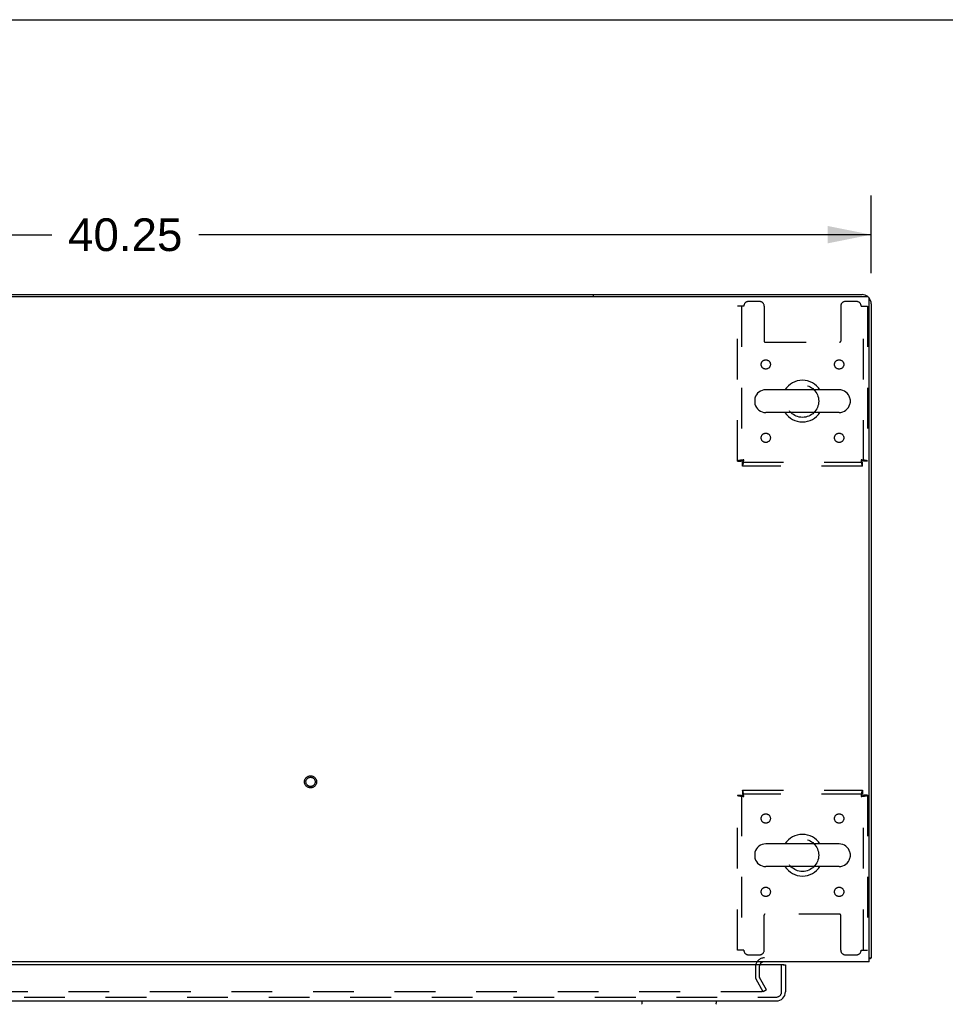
# Model space of a CAD drawing. Header units: inches. Extents: x 0 to 200, y 0 to 129.
# Tile 89 of 94: x 79 to 104, y 103 to 129. Entities that reach past the tile are written whole.
import ezdxf

# ---------------------------------------------------------------- set-up
doc = ezdxf.new("R2010")
doc.units = ezdxf.units.IN
doc.header["$LTSCALE"] = 11
doc.header["$MEASUREMENT"] = 0
doc.linetypes.add('HIDDEN', pattern=[0.2, 0.1, -0.1])
doc.layers.get('0').update_dxf_attribs({"linetype": 'CONTINUOUS'})
for name, color, linetype in [('DEFAULT_2', 8, 'HIDDEN'), ('DIMENSIONS', 7, 'CONTINUOUS'), ('DOOR_ASSEMBLY', 7, 'CONTINUOUS')]:
    doc.layers.add(name, color=color, linetype=linetype)
doc.styles.get("Standard").update_dxf_attribs({"font": 'arial.ttf'})
doc.dimstyles.new('DIMSTYLE_1', dxfattribs={"dimtxt": 0.882353, "dimasz": 1.176471, "dimexe": 0.09, "dimexo": 0.07, "dimgap": 0.0375, "dimtad": 0, "dimtih": 1, "dimtoh": 1, "dimzin": 4, "dimdsep": 46, "dimtxsty": 'Standard', "dimblk": '_FILLED', "dimblk1": '_FILLED', "dimblk2": '_FILLED', "dimcen": 0.09, "dimadec": 3, "dimazin": 1, "dimtfac": 1, "dimtdec": 3, "dimtofl": 0, "dimtmove": 0, "dimatfit": 3, "dimldrblk": '_FILLED', "dimfxl": 0, "dimtolj": 1, "dimtzin": 4, "dimarcsym": 0})

# ---------------------------------------------------------------- blocks, each defined once
blk = doc.blocks.new('_FILLED')
at = {"color": 0, "linetype": 'ByBlock'}
blk.add_solid([(0, 0), (-1, 0.2), (-1, -0.2)], dxfattribs=at)
blk = doc.blocks.new('*D1')
at = {"layer": 'DIMENSIONS', "color": 2, "linetype": 'Continuous'}
for p, q in [((61.266, 122.572), (61.266, 124.67)), ((101.516, 122.572), (101.516, 124.67)), ((61.266, 123.611), (79.408, 123.611)), ((101.516, 123.611), (83.373, 123.611))]:
    blk.add_line(p, q, dxfattribs=at)
at = {"layer": 'DIMENSIONS', "color": 2, "linetype": 'Continuous', "xscale": 1.1764705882, "yscale": 1.1764705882, "zscale": 1.1764705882, "rotation": 180}
blk.add_blockref('_FILLED', (61.266, 123.611), dxfattribs=at)
at = {"layer": 'DIMENSIONS', "color": 2, "linetype": 'Continuous', "xscale": 1.1764705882, "yscale": 1.1764705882, "zscale": 1.1764705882}
blk.add_blockref('_FILLED', (101.516, 123.611), dxfattribs=at)
at = {"layer": 'DIMENSIONS', "color": 2, "linetype": 'Continuous', "insert": (81.391, 124.052), "char_height": 0.8824, "width": 3.08332, "attachment_point": 2, "line_spacing_factor": 0.9}
blk.add_mtext('40.25', dxfattribs=at)

msp = doc.modelspace()

# ---------------------------------------------------------------- linework, layer by layer
at = {"color": 7, "linetype": 'Continuous'}
for p, q in [((0, 129.412), (200, 129.412)), ((68.766, 121.995), (94.016, 121.995)), ((94.016, 121.995), (94.016, 121.943)), ((100.649, 119.426), (98.674, 119.426)), ((98.374, 119.164), (98.374, 119.076)), ((100.949, 119.164), (100.949, 119.076)), ((100.649, 118.814), (98.674, 118.814)), ((100.649, 107.176), (98.674, 107.176)), ((98.374, 106.914), (98.374, 106.826)), ((100.949, 106.914), (100.949, 106.826)), ((100.649, 106.564), (98.674, 106.564)), ((101.464, 104.099), (101.516, 104.099))]:
    msp.add_line(p, q, dxfattribs=at)
at = {"color": 3, "linetype": 'Continuous'}
for p, q in [((61.378, 121.943), (101.404, 121.943)), ((94.016, 121.995), (101.269, 121.995)), ((101.464, 103.995), (101.464, 121.883)), ((101.516, 121.749), (101.516, 104.099)), ((101.464, 103.995), (61.318, 103.995))]:
    msp.add_line(p, q, dxfattribs=at)
for points in [[(101.464, 104.079), (101.464, 104.079), (101.468, 104.081), (101.472, 104.082), (101.476, 104.082), (101.48, 104.083)], [(101.48, 104.083), (101.488, 104.085), (101.492, 104.086), (101.495, 104.086), (101.498, 104.087), (101.501, 104.088), (101.504, 104.089), (101.506, 104.09), (101.509, 104.091), (101.511, 104.092), (101.512, 104.093), (101.513, 104.094), (101.514, 104.095), (101.515, 104.096), (101.515, 104.098), (101.516, 104.099)]]:
    msp.add_lwpolyline(points, dxfattribs=at)
for centre, radius, start, end in [((101.269, 121.749), 0.246, 50.5726, 90), ((101.404, 121.883), 0.06, 0, 90), ((101.269, 121.749), 0.246, 0, 39.4274), ((98.637, 103.853), 0.142, 90, 153.5334)]:
    msp.add_arc(centre, radius, start, end, dxfattribs=at)
at = {"color": 7, "linetype": 'Continuous'}
for centre, radius, start, end in [((99.662, 119.12), 0.562, 32.9567, 147.0433), ((98.674, 119.12), 0.306, 90, 164.3697), ((100.649, 119.12), 0.306, 15.6303, 90), ((98.518, 119.164), 0.144, 164.3697, 180), ((98.518, 119.076), 0.144, 180, 195.6303), ((98.674, 119.12), 0.306, 195.6303, 270), ((100.649, 119.12), 0.306, 270, 344.3697), ((100.805, 119.164), 0.144, 0, 15.6303), ((100.805, 119.076), 0.144, 344.3697, 360), ((99.662, 119.12), 0.562, 212.956, 327.044), ((99.662, 106.87), 0.562, 32.9567, 147.0433), ((98.674, 106.87), 0.306, 90, 164.3697), ((100.649, 106.87), 0.306, 15.6303, 90), ((98.518, 106.914), 0.144, 164.3697, 180), ((98.518, 106.826), 0.144, 180, 195.6303), ((100.805, 106.914), 0.144, 0, 15.6303), ((100.805, 106.826), 0.144, 344.3697, 360), ((98.674, 106.87), 0.306, 195.6303, 270), ((99.662, 106.87), 0.562, 212.956, 327.044), ((100.649, 106.87), 0.306, 270, 344.3697)]:
    msp.add_arc(centre, radius, start, end, dxfattribs=at)
at = {"layer": 'DEFAULT_2', "color": 8, "linetype": 'HIDDEN'}
for p, q in [((98.079, 121.683), (97.912, 121.683)), ((97.912, 117.504), (97.912, 121.683)), ((98.016, 121.683), (98.016, 117.504)), ((98.505, 121.808), (98.204, 121.808)), ((98.63, 121.683), (98.63, 120.738)), ((100.693, 121.683), (100.693, 120.738)), ((101.12, 121.808), (100.818, 121.808)), ((101.245, 121.683), (101.412, 121.683)), ((101.308, 117.504), (101.308, 121.683)), ((101.412, 121.683), (101.412, 117.504)), ((98.66, 120.708), (100.663, 120.708)), ((97.912, 117.504), (98.016, 117.504)), ((98.046, 117.474), (101.278, 117.474)), ((98.046, 117.37), (98.046, 117.474)), ((101.278, 117.37), (101.278, 117.474)), ((101.412, 117.504), (101.308, 117.504)), ((101.278, 117.37), (98.046, 117.37)), ((97.912, 108.486), (98.016, 108.486)), ((97.912, 104.308), (97.912, 108.486)), ((98.016, 108.486), (98.016, 104.308)), ((98.046, 108.62), (101.278, 108.62)), ((98.046, 108.62), (98.046, 108.516)), ((101.278, 108.516), (98.046, 108.516)), ((101.278, 108.62), (101.278, 108.516)), ((101.412, 108.486), (101.308, 108.486)), ((101.308, 104.308), (101.308, 108.486)), ((101.412, 108.486), (101.412, 104.308)), ((98.63, 104.308), (98.63, 105.253)), ((100.663, 105.283), (98.66, 105.283)), ((100.693, 104.308), (100.693, 105.253)), ((98.079, 104.308), (97.912, 104.308)), ((98.204, 104.183), (98.505, 104.183)), ((100.818, 104.183), (101.12, 104.183)), ((101.245, 104.308), (101.412, 104.308)), ((98.391, 103.853), (98.391, 103.591)), ((98.495, 103.853), (98.495, 103.591)), ((98.605, 103.183), (98.409, 103.522)), ((98.695, 103.235), (98.499, 103.574)), ((98.559, 103.183), (64.222, 103.183)), ((98.695, 103.235), (98.605, 103.183))]:
    msp.add_line(p, q, dxfattribs=at)
for points in [[(98.079, 117.537), (98.06, 117.535), (98.041, 117.532), (98.023, 117.53), (98.006, 117.528), (97.99, 117.525), (97.974, 117.523), (97.96, 117.521), (97.948, 117.518), (97.937, 117.516), (97.928, 117.514), (97.921, 117.511), (97.916, 117.509), (97.913, 117.506), (97.912, 117.504)], [(98.079, 117.537), (98.072, 117.535), (98.065, 117.532), (98.058, 117.53), (98.051, 117.528), (98.045, 117.525), (98.039, 117.523), (98.034, 117.521), (98.029, 117.518), (98.025, 117.516), (98.022, 117.514), (98.019, 117.511), (98.017, 117.509), (98.016, 117.506), (98.016, 117.504)], [(98.046, 117.37), (98.048, 117.371), (98.05, 117.374), (98.053, 117.379), (98.055, 117.387), (98.057, 117.396), (98.06, 117.407), (98.062, 117.419), (98.064, 117.433), (98.067, 117.448), (98.069, 117.465), (98.072, 117.482), (98.074, 117.5), (98.076, 117.518), (98.079, 117.537)], [(98.046, 117.474), (98.048, 117.474), (98.05, 117.476), (98.053, 117.478), (98.055, 117.48), (98.057, 117.484), (98.06, 117.488), (98.062, 117.493), (98.064, 117.498), (98.067, 117.504), (98.069, 117.51), (98.072, 117.516), (98.074, 117.523), (98.076, 117.53), (98.079, 117.537)], [(101.412, 117.504), (101.411, 117.506), (101.407, 117.509), (101.402, 117.511), (101.395, 117.514), (101.386, 117.516), (101.375, 117.518), (101.363, 117.521), (101.349, 117.523), (101.333, 117.525), (101.317, 117.528), (101.3, 117.53), (101.282, 117.532), (101.263, 117.535), (101.245, 117.537)], [(101.245, 117.537), (101.247, 117.53), (101.249, 117.523), (101.252, 117.516), (101.254, 117.51), (101.256, 117.504), (101.259, 117.498), (101.261, 117.493), (101.263, 117.488), (101.266, 117.484), (101.268, 117.48), (101.271, 117.478), (101.273, 117.476), (101.275, 117.474), (101.278, 117.474)], [(101.308, 117.504), (101.307, 117.506), (101.306, 117.509), (101.304, 117.511), (101.301, 117.514), (101.298, 117.516), (101.294, 117.518), (101.289, 117.521), (101.284, 117.523), (101.278, 117.525), (101.272, 117.528), (101.265, 117.53), (101.259, 117.532), (101.252, 117.535), (101.245, 117.537)], [(101.245, 117.537), (101.247, 117.518), (101.249, 117.5), (101.252, 117.482), (101.254, 117.465), (101.256, 117.448), (101.259, 117.433), (101.261, 117.419), (101.263, 117.407), (101.266, 117.396), (101.268, 117.387), (101.271, 117.379), (101.273, 117.374), (101.275, 117.371), (101.278, 117.37)], [(97.912, 108.486), (97.913, 108.484), (97.916, 108.481), (97.921, 108.479), (97.928, 108.477), (97.937, 108.474), (97.948, 108.472), (97.96, 108.47), (97.974, 108.467), (97.99, 108.465), (98.006, 108.463), (98.023, 108.46), (98.041, 108.458), (98.06, 108.455), (98.079, 108.453)], [(98.016, 108.486), (98.016, 108.484), (98.017, 108.481), (98.019, 108.479), (98.022, 108.477), (98.025, 108.474), (98.029, 108.472), (98.034, 108.47), (98.039, 108.467), (98.045, 108.465), (98.051, 108.463), (98.058, 108.46), (98.065, 108.458), (98.072, 108.455), (98.079, 108.453)], [(98.079, 108.453), (98.076, 108.472), (98.074, 108.49), (98.072, 108.508), (98.069, 108.526), (98.067, 108.542), (98.064, 108.557), (98.062, 108.571), (98.06, 108.584), (98.057, 108.594), (98.055, 108.604), (98.053, 108.611), (98.05, 108.616), (98.048, 108.619), (98.046, 108.62)], [(98.079, 108.453), (98.076, 108.46), (98.074, 108.467), (98.072, 108.474), (98.069, 108.48), (98.067, 108.487), (98.064, 108.492), (98.062, 108.498), (98.06, 108.502), (98.057, 108.506), (98.055, 108.51), (98.053, 108.513), (98.05, 108.515), (98.048, 108.516), (98.046, 108.516)], [(101.278, 108.62), (101.275, 108.619), (101.273, 108.616), (101.271, 108.611), (101.268, 108.604), (101.266, 108.594), (101.263, 108.584), (101.261, 108.571), (101.259, 108.557), (101.256, 108.542), (101.254, 108.526), (101.252, 108.508), (101.249, 108.49), (101.247, 108.472), (101.245, 108.453)], [(101.278, 108.516), (101.275, 108.516), (101.273, 108.515), (101.271, 108.513), (101.268, 108.51), (101.266, 108.506), (101.263, 108.502), (101.261, 108.498), (101.259, 108.492), (101.256, 108.487), (101.254, 108.48), (101.252, 108.474), (101.249, 108.467), (101.247, 108.46), (101.245, 108.453)], [(101.245, 108.453), (101.263, 108.455), (101.282, 108.458), (101.3, 108.46), (101.317, 108.463), (101.333, 108.465), (101.349, 108.467), (101.363, 108.47), (101.375, 108.472), (101.386, 108.474), (101.395, 108.477), (101.402, 108.479), (101.407, 108.481), (101.411, 108.484), (101.412, 108.486)], [(101.245, 108.453), (101.252, 108.455), (101.259, 108.458), (101.265, 108.46), (101.272, 108.463), (101.278, 108.465), (101.284, 108.467), (101.289, 108.47), (101.294, 108.472), (101.298, 108.474), (101.301, 108.477), (101.304, 108.479), (101.306, 108.481), (101.307, 108.484), (101.308, 108.486)], [(98.579, 103.2), (98.579, 103.199), (98.579, 103.197), (98.578, 103.196), (98.578, 103.194), (98.577, 103.192), (98.576, 103.191), (98.575, 103.189), (98.574, 103.188), (98.572, 103.187), (98.57, 103.186), (98.569, 103.185), (98.567, 103.184), (98.565, 103.183), (98.563, 103.183), (98.561, 103.183), (98.559, 103.183)], [(98.577, 103.208), (98.578, 103.206), (98.578, 103.204), (98.579, 103.203), (98.579, 103.201), (98.579, 103.2)]]:
    msp.add_lwpolyline(points, dxfattribs=at)
for centre, radius in [((98.672, 120.11), 0.125), ((100.651, 120.11), 0.125), ((99.662, 119.12), 0.438), ((98.672, 118.131), 0.125), ((100.651, 118.131), 0.125), ((86.391, 108.849), 0.164), ((86.391, 108.849), 0.124), ((98.672, 107.86), 0.125), ((100.651, 107.86), 0.125), ((99.662, 106.87), 0.438), ((98.672, 105.881), 0.125), ((100.651, 105.881), 0.125)]:
    msp.add_circle(centre, radius, dxfattribs=at)
for centre, radius, start, end in [((98.204, 121.683), 0.125, 90, 180), ((98.505, 121.683), 0.125, 0, 90), ((100.818, 121.683), 0.125, 90, 180), ((101.12, 121.683), 0.125, 0, 90), ((98.66, 120.738), 0.03, 180, 270), ((100.663, 120.738), 0.03, 270, 360), ((98.66, 105.253), 0.03, 90, 180), ((100.663, 105.253), 0.03, 0, 90), ((98.204, 104.308), 0.125, 180, 270), ((98.505, 104.308), 0.125, 270, 360), ((100.818, 104.308), 0.125, 180, 270), ((101.12, 104.308), 0.125, 270, 360), ((98.637, 103.853), 0.246, 90, 180), ((98.637, 103.853), 0.142, 153.5334, 180), ((98.528, 103.591), 0.137, 180, 210), ((98.528, 103.591), 0.033, 180, 210)]:
    msp.add_arc(centre, radius, start, end, dxfattribs=at)
at = {"layer": 'DOOR_ASSEMBLY', "color": 3, "linetype": 'Continuous'}
for p, q in [((99.141, 103.916), (63.308, 103.916)), ((99.203, 103.916), (99.203, 103.184)), ((63.262, 102.937), (98.957, 102.937))]:
    msp.add_line(p, q, dxfattribs=at)
at = {"layer": 'DOOR_ASSEMBLY', "color": 8, "linetype": 'HIDDEN'}
for p, q in [((99.099, 103.184), (99.099, 103.916)), ((63.262, 103.041), (98.957, 103.041))]:
    msp.add_line(p, q, dxfattribs=at)
at = {"layer": 'DOOR_ASSEMBLY', "color": 7, "linetype": 'Continuous'}
for p, q in [((99.141, 103.916), (99.203, 103.916)), ((95.324, 102.937), (95.324, 102.875)), ((97.332, 102.937), (97.332, 102.875))]:
    msp.add_line(p, q, dxfattribs=at)
at = {"layer": 'DOOR_ASSEMBLY', "color": 3, "linetype": 'Continuous'}
for centre, radius, start, end in [((99.141, 103.896), 0.02, 0, 90), ((98.957, 103.184), 0.246, 270, 360)]:
    msp.add_arc(centre, radius, start, end, dxfattribs=at)
at = {"layer": 'DOOR_ASSEMBLY', "color": 8, "linetype": 'HIDDEN'}
msp.add_arc((98.957, 103.184), 0.142, 270, 360, dxfattribs=at)
at = {"layer": 'DOOR_ASSEMBLY', "color": 7, "linetype": 'Continuous'}
for centre, start, end in [((95.364, 102.875), 180, 225), ((97.293, 102.875), 315, 360)]:
    msp.add_arc(centre, 0.0394, start, end, dxfattribs=at)

# ---------------------------------------------------------------- dimensions: what is measured, and where the dimension line sits
at = {"layer": 'DIMENSIONS', "color": 2, "linetype": 'Continuous'}
dim = msp.add_linear_dim(base=(61.266, 123.611), p1=(101.516, 124.74), p2=(61.266, 124.74), angle=180, dimstyle='DIMSTYLE_1', dxfattribs=at)
dim.commit()
dim.dimension.update_dxf_attribs({"geometry": '*D1', "text_midpoint": (81.371, 123.606), "dimtype": 160})

doc.saveas('drawing.dxf')
